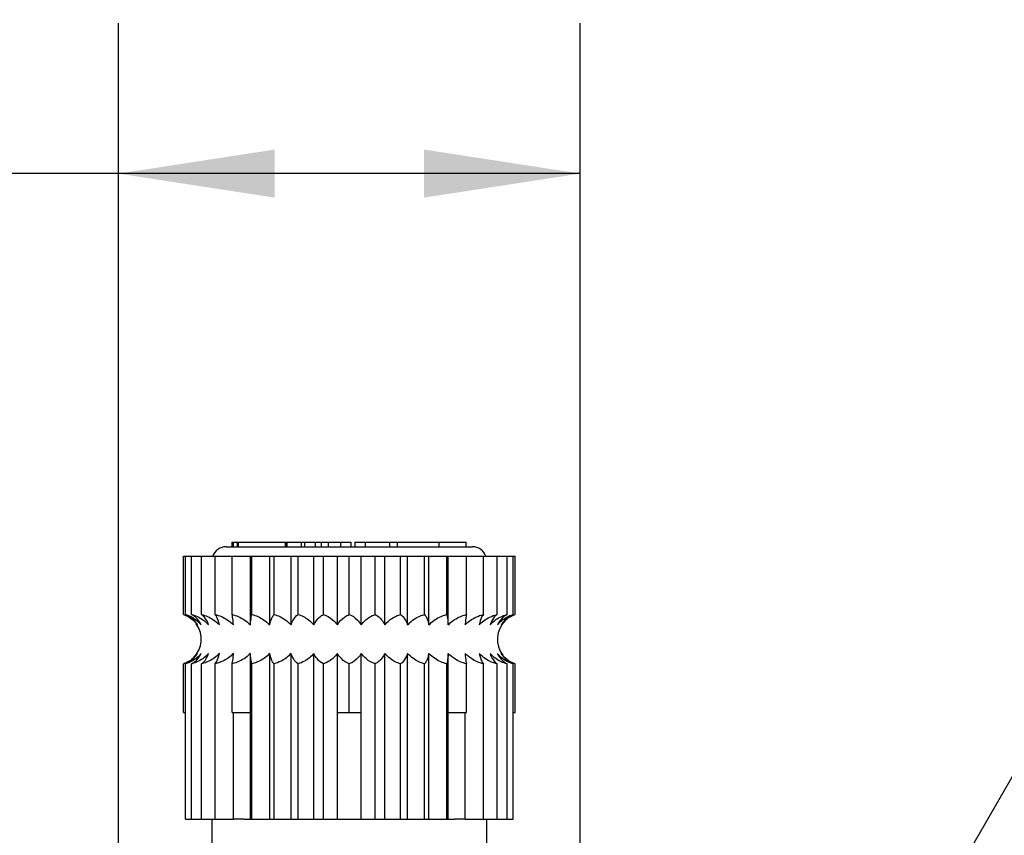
# Model space of a CAD drawing. Header units: millimetres. Extents: x 13 to 546, y 13 to 419.
# Tile 6 of 16: x 143 to 184, y 166 to 200. Entities that reach past the tile are written whole.
import ezdxf

# ---------------------------------------------------------------- set-up
doc = ezdxf.new("R2010")
doc.units = ezdxf.units.MM
doc.header["$LTSCALE"] = 2
doc.linetypes.add('SLD-Solid', pattern=[0])
doc.layers.add('DIMENSIONS', color=140, linetype='SLD-Solid', lineweight=25)
doc.styles.add('SLDTEXTSTYLE0', font='TXT', dxfattribs={"width": 0.7})
doc.dimstyles.new('SLDDIMSTYLE1', dxfattribs={"dimtxt": 4.316016, "dimasz": 6.604, "dimexe": 0, "dimexo": 0.0625, "dimgap": 1.079004, "dimtad": 0, "dimtih": 1, "dimtoh": 1, "dimdec": 1, "dimrnd": 1e-09, "dimzin": 12, "dimdsep": 46, "dimtxsty": 'SLDTEXTSTYLE0', "dimsah": 1, "dimcen": 0.09, "dimadec": 0, "dimazin": 3, "dimtfac": 1, "dimtdec": 1, "dimtofl": 0, "dimtmove": 0, "dimatfit": 3, "dimfxl": 0, "dimfrac": 2, "dimtolj": 1, "dimtzin": 12, "dimarcsym": 0})
doc.dimstyles.new('SLDDIMSTYLE2', dxfattribs={"dimtxt": 4.316016, "dimasz": 6.604, "dimexe": 0, "dimexo": 0.0625, "dimgap": 1.079004, "dimtad": 0, "dimtih": 1, "dimtoh": 1, "dimdec": 1, "dimrnd": 1e-09, "dimzin": 12, "dimdsep": 46, "dimtxsty": 'SLDTEXTSTYLE0', "dimsah": 1, "dimcen": 0, "dimadec": 0, "dimazin": 3, "dimtfac": 1, "dimtdec": 1, "dimtofl": 0, "dimtmove": 0, "dimatfit": 3, "dimfxl": 0, "dimfrac": 2, "dimtolj": 1, "dimtzin": 12, "dimarcsym": 0})

# ---------------------------------------------------------------- blocks, each defined once
blk = doc.blocks.new('_D_3')
at = {"layer": 'DIMENSIONS'}
for p, q in [((167.054, 137.814), (184.576, 168.164)), ((184.576, 168.164), (197.276, 168.164)), ((200.175, 168.164), (198.726, 168.164)), ((198.726, 168.164), (198.726, 161.304)), ((213, 168.164), (214.45, 168.164)), ((214.45, 168.164), (214.45, 161.304)), ((198.726, 161.304), (200.175, 161.304)), ((214.45, 161.304), (213, 161.304))]:
    blk.add_line(p, q, dxfattribs=at)
blk.add_solid([(167.054, 137.814), (171.236, 143.025), (169.476, 144.041)], dxfattribs=at)
at = {"layer": 'DIMENSIONS', "char_height": 4.2333, "attachment_point": 1, "style": 'SLDTEXTSTYLE0'}
for s, insert in [('%%c', (198.712, 174.587)), ('3.2', (205.229, 174.587)), ('0.13', (200.175, 166.761))]:
    blk.add_mtext(s, dxfattribs=dict(at, insert=insert))
blk = doc.blocks.new('_D_5')
at = {"layer": 'DIMENSIONS'}
for p, q in [((146.754, 143.109), (146.754, 199.837)), ((166.254, 138.969), (166.254, 199.837)), ((117.126, 193.487), (115.677, 193.487)), ((115.677, 193.487), (115.677, 186.627)), ((129.952, 193.487), (131.401, 193.487)), ((131.401, 193.487), (131.401, 186.627)), ((146.754, 193.487), (135.801, 193.487)), ((166.254, 193.487), (146.754, 193.487)), ((115.677, 186.627), (117.126, 186.627)), ((131.401, 186.627), (129.952, 186.627))]:
    blk.add_line(p, q, dxfattribs=at)
for points in [[(146.754, 193.487), (153.358, 192.471), (153.358, 194.503)], [(166.254, 193.487), (159.65, 194.503), (159.65, 192.471)]]:
    blk.add_solid(points, dxfattribs=at)
at = {"layer": 'DIMENSIONS', "char_height": 4.2333, "attachment_point": 1, "style": 'SLDTEXTSTYLE0'}
for s, insert in [('19.5', (117.126, 199.91)), ('0.77', (117.126, 192.084))]:
    blk.add_mtext(s, dxfattribs=dict(at, insert=insert))

msp = doc.modelspace()

# ---------------------------------------------------------------- linework, layer by layer
for p, q in [((151.546, 177.929), (151.546, 177.729)), ((151.546, 177.929), (151.6, 177.929)), ((151.6, 177.929), (151.6, 177.729)), ((151.6, 177.929), (151.765, 177.929)), ((151.765, 177.929), (151.765, 177.729)), ((151.765, 177.929), (151.819, 177.929)), ((151.819, 177.929), (151.819, 177.729)), ((151.819, 177.929), (153.793, 177.929)), ((153.793, 177.929), (153.793, 177.729)), ((153.793, 177.929), (153.845, 177.929)), ((153.845, 177.729), (153.845, 177.929)), ((153.845, 177.929), (153.86, 177.929)), ((153.86, 177.929), (153.86, 177.729)), ((153.86, 177.929), (154.476, 177.929)), ((154.476, 177.929), (154.476, 177.729)), ((154.476, 177.929), (154.618, 177.929)), ((154.618, 177.929), (154.618, 177.729)), ((154.618, 177.929), (155.064, 177.929)), ((155.064, 177.929), (155.064, 177.729)), ((155.064, 177.929), (155.321, 177.929)), ((155.321, 177.929), (155.321, 177.729)), ((155.322, 177.929), (155.322, 177.729)), ((155.322, 177.929), (155.608, 177.929)), ((155.608, 177.929), (155.608, 177.729)), ((155.608, 177.929), (156.126, 177.929)), ((156.126, 177.929), (156.126, 177.729)), ((156.126, 177.929), (156.563, 177.929)), ((156.563, 177.929), (156.563, 177.729)), ((156.736, 177.929), (156.736, 177.729)), ((156.736, 177.929), (157.172, 177.929)), ((157.172, 177.929), (157.172, 177.729)), ((157.172, 177.929), (158.198, 177.929)), ((158.198, 177.929), (158.198, 177.729)), ((158.198, 177.929), (158.519, 177.929)), ((158.519, 177.929), (158.519, 177.729)), ((158.519, 177.929), (160.296, 177.929)), ((160.296, 177.729), (160.296, 177.929)), ((160.296, 177.929), (161.431, 177.929)), ((161.431, 177.729), (161.431, 177.929)), ((151.304, 177.729), (156.504, 177.729)), ((156.504, 177.729), (161.704, 177.729)), ((149.504, 174.871), (149.504, 177.329)), ((149.504, 177.329), (149.59, 177.329)), ((149.59, 174.871), (149.59, 177.329)), ((149.59, 177.329), (149.846, 177.329)), ((149.846, 174.871), (149.846, 177.329)), ((149.846, 177.329), (150.267, 177.329)), ((150.267, 174.871), (150.267, 177.329)), ((150.267, 177.329), (150.841, 177.329)), ((150.841, 174.871), (150.841, 177.329)), ((150.841, 177.329), (151.554, 177.329)), ((151.554, 174.871), (151.554, 177.329)), ((151.554, 177.329), (152.328, 177.329)), ((152.328, 174.43), (152.328, 177.329)), ((152.328, 177.329), (152.389, 177.329)), ((152.389, 174.871), (152.389, 177.329)), ((152.389, 177.329), (153.145, 177.329)), ((153.145, 174.43), (153.145, 177.329)), ((153.145, 177.329), (153.326, 177.329)), ((153.326, 174.871), (153.326, 177.329)), ((153.326, 177.329), (154.044, 177.329)), ((154.044, 174.43), (154.044, 177.329)), ((154.044, 177.329), (154.341, 177.329)), ((154.341, 174.871), (154.341, 177.329)), ((154.341, 177.329), (155.003, 177.329)), ((155.003, 174.43), (155.003, 177.329)), ((155.003, 177.329), (155.409, 177.329)), ((155.409, 174.871), (155.409, 177.329)), ((155.409, 177.329), (155.999, 177.329)), ((155.999, 174.43), (155.999, 177.329)), ((155.999, 177.329), (156.504, 177.329)), ((156.504, 174.871), (156.504, 177.329)), ((156.504, 177.329), (157.008, 177.329)), ((157.008, 174.43), (157.008, 177.329)), ((157.008, 177.329), (157.599, 177.329)), ((157.599, 174.871), (157.599, 177.329)), ((157.599, 177.329), (158.005, 177.329)), ((158.005, 174.43), (158.005, 177.329)), ((158.005, 177.329), (158.667, 177.329)), ((158.667, 174.871), (158.667, 177.329)), ((158.667, 177.329), (158.964, 177.329)), ((158.964, 174.43), (158.964, 177.329)), ((158.964, 177.329), (159.682, 177.329)), ((159.682, 174.871), (159.682, 177.329)), ((159.682, 177.329), (159.863, 177.329)), ((159.863, 174.43), (159.863, 177.329)), ((159.863, 177.329), (160.618, 177.329)), ((160.618, 174.871), (160.618, 177.329)), ((160.618, 177.329), (160.679, 177.329)), ((160.679, 174.43), (160.679, 177.329)), ((160.679, 177.329), (161.454, 177.329)), ((161.454, 174.871), (161.454, 177.329)), ((161.454, 177.329), (162.167, 177.329)), ((162.167, 174.871), (162.167, 177.329)), ((162.167, 177.329), (162.741, 177.329)), ((162.741, 174.871), (162.741, 177.329)), ((162.741, 177.329), (163.161, 177.329)), ((163.161, 174.871), (163.161, 177.329)), ((163.161, 177.329), (163.418, 177.329)), ((163.418, 174.871), (163.418, 177.329)), ((163.418, 177.329), (163.504, 177.329)), ((163.504, 174.871), (163.504, 177.329)), ((152.328, 170.729), (152.328, 173.227)), ((153.145, 166.229), (153.145, 173.227)), ((154.044, 166.229), (154.044, 173.227)), ((155.003, 166.229), (155.003, 173.227)), ((155.999, 170.729), (155.999, 173.227)), ((157.008, 170.729), (157.008, 173.227)), ((158.005, 166.229), (158.005, 173.227)), ((158.964, 166.229), (158.964, 173.227)), ((159.863, 166.229), (159.863, 173.227)), ((160.679, 170.729), (160.679, 173.227)), ((149.504, 170.729), (149.504, 172.786)), ((149.59, 166.229), (149.59, 172.786)), ((149.846, 166.229), (149.846, 172.786)), ((150.267, 166.229), (150.267, 172.786)), ((150.841, 166.229), (150.841, 172.786)), ((151.554, 170.729), (151.554, 172.786)), ((152.389, 166.229), (152.389, 172.786)), ((153.326, 166.229), (153.326, 172.786)), ((154.341, 166.229), (154.341, 172.786)), ((155.409, 166.229), (155.409, 172.786)), ((156.504, 170.729), (156.504, 172.786)), ((157.599, 166.229), (157.599, 172.786)), ((158.667, 166.229), (158.667, 172.786)), ((159.682, 166.229), (159.682, 172.786)), ((160.618, 166.229), (160.618, 172.786)), ((161.454, 170.729), (161.454, 172.786)), ((162.167, 166.229), (162.167, 172.786)), ((162.741, 166.229), (162.741, 172.786)), ((163.161, 166.229), (163.161, 172.786)), ((163.418, 166.229), (163.418, 172.786)), ((163.504, 170.729), (163.504, 172.786)), ((149.504, 170.729), (149.59, 170.729)), ((151.554, 170.729), (152.328, 170.729)), ((151.615, 166.229), (151.615, 170.729)), ((152.328, 166.229), (152.328, 170.729)), ((155.999, 170.729), (156.504, 170.729)), ((155.999, 166.229), (155.999, 170.729)), ((156.504, 170.729), (157.008, 170.729)), ((157.008, 166.229), (157.008, 170.729)), ((160.679, 166.229), (160.679, 170.729)), ((160.679, 170.729), (161.454, 170.729)), ((161.393, 166.229), (161.393, 170.729)), ((163.418, 170.729), (163.504, 170.729)), ((149.59, 166.229), (149.846, 166.229)), ((149.846, 166.229), (150.267, 166.229)), ((150.267, 166.229), (150.841, 166.229)), ((150.704, 166.229), (150.704, 151.229)), ((150.841, 166.229), (151.615, 166.229)), ((152.062, 166.229), (151.615, 166.229)), ((152.062, 166.229), (152.328, 166.229)), ((152.328, 166.229), (152.389, 166.229)), ((152.389, 166.229), (153.145, 166.229)), ((153.145, 166.229), (153.326, 166.229)), ((153.326, 166.229), (154.044, 166.229)), ((154.044, 166.229), (154.341, 166.229)), ((154.341, 166.229), (155.003, 166.229)), ((155.003, 166.229), (155.409, 166.229)), ((155.409, 166.229), (155.999, 166.229)), ((155.999, 166.229), (157.008, 166.229)), ((157.008, 166.229), (157.599, 166.229)), ((157.599, 166.229), (158.005, 166.229)), ((158.005, 166.229), (158.667, 166.229)), ((158.667, 166.229), (158.964, 166.229)), ((158.964, 166.229), (159.682, 166.229)), ((159.682, 166.229), (159.863, 166.229)), ((159.863, 166.229), (160.618, 166.229)), ((160.618, 166.229), (160.679, 166.229)), ((160.679, 166.229), (160.946, 166.229)), ((161.393, 166.229), (160.946, 166.229)), ((161.393, 166.229), (162.167, 166.229)), ((162.167, 166.229), (162.741, 166.229)), ((162.304, 151.229), (162.304, 166.229)), ((162.741, 166.229), (163.161, 166.229)), ((163.161, 166.229), (163.418, 166.229))]:
    msp.add_line(p, q)
for centre, radius, start, end in [((151.304, 177.129), 0.6, 90, 160.5288), ((161.704, 177.129), 0.6, 19.4712, 90), ((163.854, 173.829), 1.1, 134.3099, 218.2828), ((149.154, 173.829), 1.1, 314.3099, 35.8443)]:
    msp.add_arc(centre, radius, start, end)
for points, knots in [([(149.504, 174.871), (149.642, 174.825), (149.772, 174.753), (149.967, 174.588), (150.035, 174.516), (150.094, 174.43)], [0.0002681, 0.0002681, 0.0002681, 0.0002681, 0.5568575, 0.5568575, 0.899927, 0.899927, 0.899927, 0.899927]), ([(150.094, 174.43), (150.01, 174.571), (149.91, 174.676), (149.731, 174.805), (149.662, 174.843), (149.59, 174.871)], [0.0003795, 0.0003795, 0.0003795, 0.0003795, 0.5616689, 0.5616689, 0.8976773, 0.8976773, 0.8976773, 0.8976773]), ([(149.59, 174.871), (149.745, 174.825), (149.891, 174.753), (150.109, 174.588), (150.185, 174.516), (150.252, 174.43)], [0.0002391, 0.0002391, 0.0002391, 0.0002391, 0.5568576, 0.5568576, 0.8998968, 0.8998968, 0.8998968, 0.8998968]), ([(150.252, 174.43), (150.185, 174.571), (150.104, 174.676), (149.96, 174.805), (149.904, 174.843), (149.846, 174.871)], [0.0003385, 0.0003385, 0.0003385, 0.0003385, 0.5616682, 0.5616682, 0.8976358, 0.8976358, 0.8976358, 0.8976358]), ([(149.846, 174.871), (150.015, 174.825), (150.173, 174.753), (150.409, 174.588), (150.491, 174.516), (150.564, 174.43)], [0.0002207, 0.0002207, 0.0002207, 0.0002207, 0.5568577, 0.5568577, 0.8998777, 0.8998777, 0.8998777, 0.8998777]), ([(150.564, 174.43), (150.514, 174.571), (150.455, 174.676), (150.35, 174.805), (150.309, 174.843), (150.267, 174.871)], [0.0003124, 0.0003124, 0.0003124, 0.0003124, 0.5616677, 0.5616677, 0.8976095, 0.8976095, 0.8976095, 0.8976095]), ([(150.267, 174.871), (150.444, 174.825), (150.61, 174.753), (150.859, 174.588), (150.945, 174.516), (151.022, 174.43)], [0.0002097, 0.0002097, 0.0002097, 0.0002097, 0.5568577, 0.5568577, 0.8998662, 0.8998662, 0.8998662, 0.8998662]), ([(151.022, 174.43), (150.992, 174.571), (150.956, 174.676), (150.891, 174.805), (150.866, 174.843), (150.841, 174.871)], [0.0002968, 0.0002968, 0.0002968, 0.0002968, 0.5616674, 0.5616674, 0.8975937, 0.8975937, 0.8975937, 0.8975937]), ([(150.841, 174.871), (151.022, 174.825), (151.193, 174.753), (151.447, 174.588), (151.537, 174.516), (151.615, 174.43)], [0.0002045, 0.0002045, 0.0002045, 0.0002045, 0.5568578, 0.5568578, 0.8998609, 0.8998609, 0.8998609, 0.8998609]), ([(151.615, 174.43), (151.605, 174.571), (151.593, 174.676), (151.571, 174.805), (151.563, 174.843), (151.554, 174.871)], [0.0002895, 0.0002895, 0.0002895, 0.0002895, 0.5616673, 0.5616673, 0.8975864, 0.8975864, 0.8975864, 0.8975864]), ([(151.554, 174.871), (151.736, 174.825), (151.906, 174.753), (152.161, 174.588), (152.25, 174.516), (152.328, 174.43)], [0.0002045, 0.0002045, 0.0002045, 0.0002045, 0.5568578, 0.5568578, 0.8998609, 0.8998609, 0.8998609, 0.8998609]), ([(152.328, 174.43), (152.339, 174.571), (152.351, 174.676), (152.372, 174.805), (152.381, 174.843), (152.389, 174.871)], [0.0002895, 0.0002895, 0.0002895, 0.0002895, 0.5616673, 0.5616673, 0.8975864, 0.8975864, 0.8975864, 0.8975864]), ([(152.389, 174.871), (152.566, 174.825), (152.733, 174.753), (152.981, 174.588), (153.068, 174.516), (153.145, 174.43)], [0.0002097, 0.0002097, 0.0002097, 0.0002097, 0.5568577, 0.5568577, 0.8998662, 0.8998662, 0.8998662, 0.8998662]), ([(153.145, 174.43), (153.175, 174.571), (153.211, 174.676), (153.275, 174.805), (153.3, 174.843), (153.326, 174.871)], [0.0002968, 0.0002968, 0.0002968, 0.0002968, 0.5616674, 0.5616674, 0.8975937, 0.8975937, 0.8975937, 0.8975937]), ([(153.326, 174.871), (153.494, 174.825), (153.652, 174.753), (153.888, 174.588), (153.971, 174.516), (154.044, 174.43)], [0.0002207, 0.0002207, 0.0002207, 0.0002207, 0.5568577, 0.5568577, 0.8998777, 0.8998777, 0.8998777, 0.8998777]), ([(154.044, 174.43), (154.093, 174.571), (154.152, 174.676), (154.258, 174.805), (154.299, 174.843), (154.341, 174.871)], [0.0003124, 0.0003124, 0.0003124, 0.0003124, 0.5616677, 0.5616677, 0.8976095, 0.8976095, 0.8976095, 0.8976095]), ([(154.341, 174.871), (154.496, 174.825), (154.642, 174.753), (154.86, 174.588), (154.936, 174.516), (155.003, 174.43)], [0.0002391, 0.0002391, 0.0002391, 0.0002391, 0.5568576, 0.5568576, 0.8998968, 0.8998968, 0.8998968, 0.8998968]), ([(155.003, 174.43), (155.071, 174.571), (155.152, 174.676), (155.295, 174.805), (155.351, 174.843), (155.409, 174.871)], [0.0003385, 0.0003385, 0.0003385, 0.0003385, 0.5616682, 0.5616682, 0.8976358, 0.8976358, 0.8976358, 0.8976358]), ([(155.409, 174.871), (155.547, 174.825), (155.677, 174.753), (155.872, 174.588), (155.94, 174.516), (155.999, 174.43)], [0.0002681, 0.0002681, 0.0002681, 0.0002681, 0.5568575, 0.5568575, 0.899927, 0.899927, 0.899927, 0.899927]), ([(155.999, 174.43), (156.084, 174.571), (156.184, 174.676), (156.363, 174.805), (156.432, 174.843), (156.504, 174.871)], [0.0003795, 0.0003795, 0.0003795, 0.0003795, 0.5616689, 0.5616689, 0.8976773, 0.8976773, 0.8976773, 0.8976773]), ([(156.504, 174.871), (156.622, 174.825), (156.733, 174.753), (156.899, 174.588), (156.957, 174.516), (157.008, 174.43)], [0.0002681, 0.0002681, 0.0002681, 0.0002681, 0.5568575, 0.5568575, 0.899927, 0.899927, 0.899927, 0.899927]), ([(157.008, 174.43), (157.107, 174.571), (157.225, 174.676), (157.434, 174.805), (157.515, 174.843), (157.599, 174.871)], [0.0003795, 0.0003795, 0.0003795, 0.0003795, 0.5616689, 0.5616689, 0.8976773, 0.8976773, 0.8976773, 0.8976773]), ([(157.599, 174.871), (157.694, 174.825), (157.783, 174.753), (157.917, 174.588), (157.964, 174.516), (158.005, 174.43)], [0.0002391, 0.0002391, 0.0002391, 0.0002391, 0.5568576, 0.5568576, 0.8998968, 0.8998968, 0.8998968, 0.8998968]), ([(158.005, 174.43), (158.115, 174.571), (158.247, 174.676), (158.482, 174.805), (158.573, 174.843), (158.667, 174.871)], [0.0003385, 0.0003385, 0.0003385, 0.0003385, 0.5616682, 0.5616682, 0.8976358, 0.8976358, 0.8976358, 0.8976358]), ([(158.667, 174.871), (158.737, 174.825), (158.802, 174.753), (158.9, 174.588), (158.934, 174.516), (158.964, 174.43)], [0.0002207, 0.0002207, 0.0002207, 0.0002207, 0.5568577, 0.5568577, 0.8998777, 0.8998777, 0.8998777, 0.8998777]), ([(158.964, 174.43), (159.084, 174.571), (159.227, 174.676), (159.481, 174.805), (159.58, 174.843), (159.682, 174.871)], [0.0003124, 0.0003124, 0.0003124, 0.0003124, 0.5616677, 0.5616677, 0.8976095, 0.8976095, 0.8976095, 0.8976095]), ([(159.682, 174.871), (159.724, 174.825), (159.764, 174.753), (159.824, 174.588), (159.845, 174.516), (159.863, 174.43)], [0.0002097, 0.0002097, 0.0002097, 0.0002097, 0.5568577, 0.5568577, 0.8998662, 0.8998662, 0.8998662, 0.8998662]), ([(159.863, 174.43), (159.989, 174.571), (160.14, 174.676), (160.407, 174.805), (160.511, 174.843), (160.618, 174.871)], [0.0002968, 0.0002968, 0.0002968, 0.0002968, 0.5616674, 0.5616674, 0.8975937, 0.8975937, 0.8975937, 0.8975937]), ([(160.618, 174.871), (160.633, 174.825), (160.646, 174.753), (160.666, 174.588), (160.673, 174.516), (160.679, 174.43)], [0.0002045, 0.0002045, 0.0002045, 0.0002045, 0.5568578, 0.5568578, 0.8998609, 0.8998609, 0.8998609, 0.8998609]), ([(160.679, 174.43), (160.809, 174.571), (160.963, 174.676), (161.237, 174.805), (161.344, 174.843), (161.454, 174.871)], [0.0002895, 0.0002895, 0.0002895, 0.0002895, 0.5616673, 0.5616673, 0.8975864, 0.8975864, 0.8975864, 0.8975864]), ([(161.454, 174.871), (161.439, 174.825), (161.426, 174.753), (161.406, 174.588), (161.399, 174.516), (161.393, 174.43)], [0.0002045, 0.0002045, 0.0002045, 0.0002045, 0.5568578, 0.5568578, 0.8998609, 0.8998609, 0.8998609, 0.8998609]), ([(161.393, 174.43), (161.522, 174.571), (161.676, 174.676), (161.951, 174.805), (162.057, 174.843), (162.167, 174.871)], [0.0002895, 0.0002895, 0.0002895, 0.0002895, 0.5616673, 0.5616673, 0.8975864, 0.8975864, 0.8975864, 0.8975864]), ([(162.167, 174.871), (162.124, 174.825), (162.085, 174.753), (162.025, 174.588), (162.004, 174.516), (161.986, 174.43)], [0.0002097, 0.0002097, 0.0002097, 0.0002097, 0.5568577, 0.5568577, 0.8998662, 0.8998662, 0.8998662, 0.8998662]), ([(161.986, 174.43), (162.112, 174.571), (162.262, 174.676), (162.53, 174.805), (162.634, 174.843), (162.741, 174.871)], [0.0002968, 0.0002968, 0.0002968, 0.0002968, 0.5616674, 0.5616674, 0.8975937, 0.8975937, 0.8975937, 0.8975937]), ([(162.741, 174.871), (162.671, 174.825), (162.606, 174.753), (162.508, 174.588), (162.474, 174.516), (162.444, 174.43)], [0.0002207, 0.0002207, 0.0002207, 0.0002207, 0.5568577, 0.5568577, 0.8998777, 0.8998777, 0.8998777, 0.8998777]), ([(162.444, 174.43), (162.564, 174.571), (162.707, 174.676), (162.961, 174.805), (163.059, 174.843), (163.161, 174.871)], [0.0003124, 0.0003124, 0.0003124, 0.0003124, 0.5616677, 0.5616677, 0.8976095, 0.8976095, 0.8976095, 0.8976095]), ([(163.161, 174.871), (163.066, 174.825), (162.977, 174.753), (162.843, 174.588), (162.797, 174.516), (162.755, 174.43)], [0.0002391, 0.0002391, 0.0002391, 0.0002391, 0.5568576, 0.5568576, 0.8998968, 0.8998968, 0.8998968, 0.8998968]), ([(162.755, 174.43), (162.866, 174.571), (162.998, 174.676), (163.233, 174.805), (163.324, 174.843), (163.418, 174.871)], [0.0003385, 0.0003385, 0.0003385, 0.0003385, 0.5616682, 0.5616682, 0.8976358, 0.8976358, 0.8976358, 0.8976358]), ([(163.418, 174.871), (163.299, 174.825), (163.188, 174.753), (163.022, 174.588), (162.964, 174.516), (162.913, 174.43)], [0.0002681, 0.0002681, 0.0002681, 0.0002681, 0.5568575, 0.5568575, 0.899927, 0.899927, 0.899927, 0.899927]), ([(162.913, 174.43), (163.012, 174.571), (163.13, 174.676), (163.339, 174.805), (163.42, 174.843), (163.504, 174.871)], [0.0003795, 0.0003795, 0.0003795, 0.0003795, 0.5616689, 0.5616689, 0.8976773, 0.8976773, 0.8976773, 0.8976773]), ([(150.094, 173.227), (149.996, 173.086), (149.878, 172.981), (149.669, 172.852), (149.588, 172.814), (149.504, 172.786)], [0.0003795, 0.0003795, 0.0003795, 0.0003795, 0.5616689, 0.5616689, 0.8976773, 0.8976773, 0.8976773, 0.8976773]), ([(150.252, 173.227), (150.142, 173.086), (150.01, 172.981), (149.775, 172.852), (149.684, 172.814), (149.59, 172.786)], [0.0003385, 0.0003385, 0.0003385, 0.0003385, 0.5616682, 0.5616682, 0.8976358, 0.8976358, 0.8976358, 0.8976358]), ([(149.59, 172.786), (149.708, 172.832), (149.819, 172.904), (149.985, 173.069), (150.043, 173.141), (150.094, 173.227)], [0.0002681, 0.0002681, 0.0002681, 0.0002681, 0.5568575, 0.5568575, 0.899927, 0.899927, 0.899927, 0.899927]), ([(150.564, 173.227), (150.444, 173.086), (150.301, 172.981), (150.047, 172.852), (149.948, 172.814), (149.846, 172.786)], [0.0003124, 0.0003124, 0.0003124, 0.0003124, 0.5616677, 0.5616677, 0.8976095, 0.8976095, 0.8976095, 0.8976095]), ([(149.846, 172.786), (149.942, 172.832), (150.031, 172.904), (150.164, 173.069), (150.211, 173.141), (150.252, 173.227)], [0.0002391, 0.0002391, 0.0002391, 0.0002391, 0.5568576, 0.5568576, 0.8998968, 0.8998968, 0.8998968, 0.8998968]), ([(151.022, 173.227), (150.896, 173.086), (150.745, 172.981), (150.478, 172.852), (150.374, 172.814), (150.267, 172.786)], [0.0002968, 0.0002968, 0.0002968, 0.0002968, 0.5616674, 0.5616674, 0.8975937, 0.8975937, 0.8975937, 0.8975937]), ([(150.267, 172.786), (150.336, 172.832), (150.402, 172.904), (150.5, 173.069), (150.534, 173.141), (150.564, 173.227)], [0.0002207, 0.0002207, 0.0002207, 0.0002207, 0.5568577, 0.5568577, 0.8998777, 0.8998777, 0.8998777, 0.8998777]), ([(151.615, 173.227), (151.486, 173.086), (151.331, 172.981), (151.057, 172.852), (150.951, 172.814), (150.841, 172.786)], [0.0002895, 0.0002895, 0.0002895, 0.0002895, 0.5616673, 0.5616673, 0.8975864, 0.8975864, 0.8975864, 0.8975864]), ([(150.841, 172.786), (150.883, 172.832), (150.923, 172.904), (150.983, 173.069), (151.004, 173.141), (151.022, 173.227)], [0.0002097, 0.0002097, 0.0002097, 0.0002097, 0.5568577, 0.5568577, 0.8998662, 0.8998662, 0.8998662, 0.8998662]), ([(152.328, 173.227), (152.199, 173.086), (152.045, 172.981), (151.77, 172.852), (151.664, 172.814), (151.554, 172.786)], [0.0002895, 0.0002895, 0.0002895, 0.0002895, 0.5616673, 0.5616673, 0.8975864, 0.8975864, 0.8975864, 0.8975864]), ([(151.554, 172.786), (151.568, 172.832), (151.582, 172.904), (151.602, 173.069), (151.609, 173.141), (151.615, 173.227)], [0.0002045, 0.0002045, 0.0002045, 0.0002045, 0.5568578, 0.5568578, 0.8998609, 0.8998609, 0.8998609, 0.8998609]), ([(152.389, 172.786), (152.375, 172.832), (152.362, 172.904), (152.342, 173.069), (152.335, 173.141), (152.328, 173.227)], [0.0002045, 0.0002045, 0.0002045, 0.0002045, 0.5568578, 0.5568578, 0.8998609, 0.8998609, 0.8998609, 0.8998609]), ([(153.145, 173.227), (153.019, 173.086), (152.868, 172.981), (152.6, 172.852), (152.497, 172.814), (152.389, 172.786)], [0.0002968, 0.0002968, 0.0002968, 0.0002968, 0.5616674, 0.5616674, 0.8975937, 0.8975937, 0.8975937, 0.8975937]), ([(153.326, 172.786), (153.283, 172.832), (153.244, 172.904), (153.184, 173.069), (153.163, 173.141), (153.145, 173.227)], [0.0002097, 0.0002097, 0.0002097, 0.0002097, 0.5568577, 0.5568577, 0.8998662, 0.8998662, 0.8998662, 0.8998662]), ([(154.044, 173.227), (153.924, 173.086), (153.781, 172.981), (153.526, 172.852), (153.428, 172.814), (153.326, 172.786)], [0.0003124, 0.0003124, 0.0003124, 0.0003124, 0.5616677, 0.5616677, 0.8976095, 0.8976095, 0.8976095, 0.8976095]), ([(154.341, 172.786), (154.271, 172.832), (154.206, 172.904), (154.108, 173.069), (154.074, 173.141), (154.044, 173.227)], [0.0002207, 0.0002207, 0.0002207, 0.0002207, 0.5568577, 0.5568577, 0.8998777, 0.8998777, 0.8998777, 0.8998777]), ([(155.003, 173.227), (154.892, 173.086), (154.76, 172.981), (154.526, 172.852), (154.435, 172.814), (154.341, 172.786)], [0.0003385, 0.0003385, 0.0003385, 0.0003385, 0.5616682, 0.5616682, 0.8976358, 0.8976358, 0.8976358, 0.8976358]), ([(155.409, 172.786), (155.314, 172.832), (155.224, 172.904), (155.091, 173.069), (155.044, 173.141), (155.003, 173.227)], [0.0002391, 0.0002391, 0.0002391, 0.0002391, 0.5568576, 0.5568576, 0.8998968, 0.8998968, 0.8998968, 0.8998968]), ([(155.999, 173.227), (155.901, 173.086), (155.783, 172.981), (155.574, 172.852), (155.493, 172.814), (155.409, 172.786)], [0.0003795, 0.0003795, 0.0003795, 0.0003795, 0.5616689, 0.5616689, 0.8976773, 0.8976773, 0.8976773, 0.8976773]), ([(156.504, 172.786), (156.386, 172.832), (156.275, 172.904), (156.109, 173.069), (156.051, 173.141), (155.999, 173.227)], [0.0002681, 0.0002681, 0.0002681, 0.0002681, 0.5568575, 0.5568575, 0.899927, 0.899927, 0.899927, 0.899927]), ([(157.008, 173.227), (156.924, 173.086), (156.824, 172.981), (156.645, 172.852), (156.576, 172.814), (156.504, 172.786)], [0.0003795, 0.0003795, 0.0003795, 0.0003795, 0.5616689, 0.5616689, 0.8976773, 0.8976773, 0.8976773, 0.8976773]), ([(157.599, 172.786), (157.461, 172.832), (157.33, 172.904), (157.136, 173.069), (157.068, 173.141), (157.008, 173.227)], [0.0002681, 0.0002681, 0.0002681, 0.0002681, 0.5568575, 0.5568575, 0.899927, 0.899927, 0.899927, 0.899927]), ([(158.005, 173.227), (157.937, 173.086), (157.856, 172.981), (157.712, 172.852), (157.657, 172.814), (157.599, 172.786)], [0.0003385, 0.0003385, 0.0003385, 0.0003385, 0.5616682, 0.5616682, 0.8976358, 0.8976358, 0.8976358, 0.8976358]), ([(158.667, 172.786), (158.512, 172.832), (158.366, 172.904), (158.148, 173.069), (158.072, 173.141), (158.005, 173.227)], [0.0002391, 0.0002391, 0.0002391, 0.0002391, 0.5568576, 0.5568576, 0.8998968, 0.8998968, 0.8998968, 0.8998968]), ([(158.964, 173.227), (158.915, 173.086), (158.855, 172.981), (158.75, 172.852), (158.709, 172.814), (158.667, 172.786)], [0.0003124, 0.0003124, 0.0003124, 0.0003124, 0.5616677, 0.5616677, 0.8976095, 0.8976095, 0.8976095, 0.8976095]), ([(159.682, 172.786), (159.514, 172.832), (159.356, 172.904), (159.12, 173.069), (159.037, 173.141), (158.964, 173.227)], [0.0002207, 0.0002207, 0.0002207, 0.0002207, 0.5568577, 0.5568577, 0.8998777, 0.8998777, 0.8998777, 0.8998777]), ([(159.863, 173.227), (159.833, 173.086), (159.797, 172.981), (159.732, 172.852), (159.708, 172.814), (159.682, 172.786)], [0.0002968, 0.0002968, 0.0002968, 0.0002968, 0.5616674, 0.5616674, 0.8975937, 0.8975937, 0.8975937, 0.8975937]), ([(160.618, 172.786), (160.441, 172.832), (160.275, 172.904), (160.027, 173.069), (159.94, 173.141), (159.863, 173.227)], [0.0002097, 0.0002097, 0.0002097, 0.0002097, 0.5568577, 0.5568577, 0.8998662, 0.8998662, 0.8998662, 0.8998662]), ([(160.679, 173.227), (160.669, 173.086), (160.657, 172.981), (160.635, 172.852), (160.627, 172.814), (160.618, 172.786)], [0.0002895, 0.0002895, 0.0002895, 0.0002895, 0.5616673, 0.5616673, 0.8975864, 0.8975864, 0.8975864, 0.8975864]), ([(161.454, 172.786), (161.272, 172.832), (161.102, 172.904), (160.847, 173.069), (160.758, 173.141), (160.679, 173.227)], [0.0002045, 0.0002045, 0.0002045, 0.0002045, 0.5568578, 0.5568578, 0.8998609, 0.8998609, 0.8998609, 0.8998609]), ([(162.167, 172.786), (161.986, 172.832), (161.815, 172.904), (161.56, 173.069), (161.471, 173.141), (161.393, 173.227)], [0.0002045, 0.0002045, 0.0002045, 0.0002045, 0.5568578, 0.5568578, 0.8998609, 0.8998609, 0.8998609, 0.8998609]), ([(161.393, 173.227), (161.403, 173.086), (161.415, 172.981), (161.437, 172.852), (161.445, 172.814), (161.454, 172.786)], [0.0002895, 0.0002895, 0.0002895, 0.0002895, 0.5616673, 0.5616673, 0.8975864, 0.8975864, 0.8975864, 0.8975864]), ([(162.741, 172.786), (162.564, 172.832), (162.398, 172.904), (162.149, 173.069), (162.062, 173.141), (161.986, 173.227)], [0.0002097, 0.0002097, 0.0002097, 0.0002097, 0.5568577, 0.5568577, 0.8998662, 0.8998662, 0.8998662, 0.8998662]), ([(161.986, 173.227), (162.016, 173.086), (162.052, 172.981), (162.116, 172.852), (162.141, 172.814), (162.167, 172.786)], [0.0002968, 0.0002968, 0.0002968, 0.0002968, 0.5616674, 0.5616674, 0.8975937, 0.8975937, 0.8975937, 0.8975937]), ([(163.161, 172.786), (162.993, 172.832), (162.835, 172.904), (162.599, 173.069), (162.516, 173.141), (162.444, 173.227)], [0.0002207, 0.0002207, 0.0002207, 0.0002207, 0.5568577, 0.5568577, 0.8998777, 0.8998777, 0.8998777, 0.8998777]), ([(162.444, 173.227), (162.493, 173.086), (162.553, 172.981), (162.658, 172.852), (162.699, 172.814), (162.741, 172.786)], [0.0003124, 0.0003124, 0.0003124, 0.0003124, 0.5616677, 0.5616677, 0.8976095, 0.8976095, 0.8976095, 0.8976095]), ([(163.418, 172.786), (163.262, 172.832), (163.117, 172.904), (162.899, 173.069), (162.823, 173.141), (162.755, 173.227)], [0.0002391, 0.0002391, 0.0002391, 0.0002391, 0.5568576, 0.5568576, 0.8998968, 0.8998968, 0.8998968, 0.8998968]), ([(162.755, 173.227), (162.823, 173.086), (162.904, 172.981), (163.048, 172.852), (163.104, 172.814), (163.161, 172.786)], [0.0003385, 0.0003385, 0.0003385, 0.0003385, 0.5616682, 0.5616682, 0.8976358, 0.8976358, 0.8976358, 0.8976358]), ([(163.504, 172.786), (163.365, 172.832), (163.235, 172.904), (163.041, 173.069), (162.973, 173.141), (162.913, 173.227)], [0.0002681, 0.0002681, 0.0002681, 0.0002681, 0.5568575, 0.5568575, 0.899927, 0.899927, 0.899927, 0.899927]), ([(162.913, 173.227), (162.997, 173.086), (163.098, 172.981), (163.277, 172.852), (163.346, 172.814), (163.418, 172.786)], [0.0003795, 0.0003795, 0.0003795, 0.0003795, 0.5616689, 0.5616689, 0.8976773, 0.8976773, 0.8976773, 0.8976773])]:
    msp.add_open_spline(points, degree=3, knots=knots)

# ---------------------------------------------------------------- dimensions: what is measured, and where the dimension line sits
at = {"layer": 'DIMENSIONS'}
dim = msp.add_linear_dim(base=(166.254, 193.487), p1=(146.754, 140.569), p2=(166.254, 136.429), dimstyle='SLDDIMSTYLE1', dxfattribs=at)
dim.commit()
dim.dimension.update_dxf_attribs({"geometry": '_D_5', "text_midpoint": (123.539, 193.487), "dimtype": 160})
dim = msp.add_diameter_dim_2p(p1=(165.454, 135.043), p2=(167.054, 137.814), dimstyle='SLDDIMSTYLE2', dxfattribs=at)
dim.commit()
dim.dimension.update_dxf_attribs({"geometry": '_D_3', "text_midpoint": (206.588, 168.164), "dimtype": 163})

doc.saveas('drawing.dxf')
